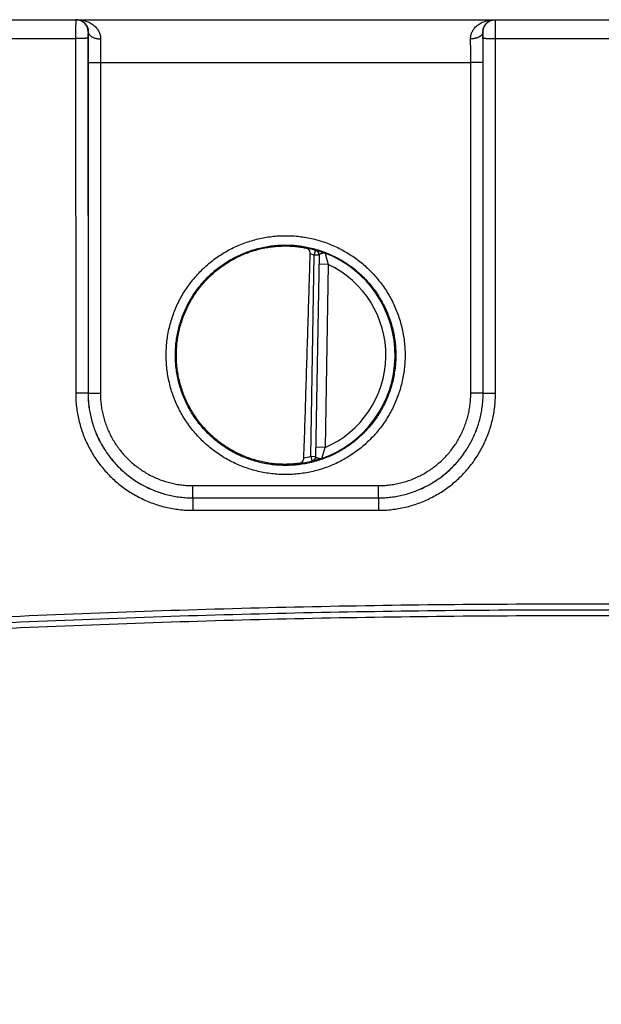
# Model space of a CAD drawing. Header units: inches. Extents: x 0 to 34, y 0 to 22.
# Tile 29 of 81: x 19.7 to 20.7, y 5.5 to 7.1. Entities that reach past the tile are written whole.
import ezdxf

# ---------------------------------------------------------------- set-up
doc = ezdxf.new("R2010")
doc.units = ezdxf.units.IN
doc.header["$LTSCALE"] = 1.87
doc.header["$MEASUREMENT"] = 0
doc.layers.get('0').update_dxf_attribs({"linetype": 'CONTINUOUS'})
doc.layers.add('DIMENSIONS', color=7, linetype='CONTINUOUS')
doc.styles.get("Standard").update_dxf_attribs({"font": 'txt', "width": 0.8})
doc.dimstyles.new('DIMSTYLE_1', dxfattribs={"dimtxt": 0.125, "dimasz": 0.18, "dimexe": 0.18, "dimexo": 0.0625, "dimgap": 0.09, "dimtad": 0, "dimtih": 1, "dimtoh": 1, "dimdec": 3, "dimzin": 4, "dimdsep": 46, "dimtxsty": 'STANDARD', "dimblk": '_FILLED', "dimblk1": '_FILLED', "dimblk2": '_FILLED', "dimcen": 0.09, "dimadec": 0, "dimazin": 0, "dimtp": 0.01, "dimtm": 0.01, "dimtfac": 1, "dimtdec": 3, "dimtofl": 0, "dimtmove": 0, "dimatfit": 3, "dimldrblk": '_FILLED', "dimfxl": 1, "dimtolj": 1, "dimtzin": 4, "dimarcsym": 0})

# ---------------------------------------------------------------- blocks, each defined once
blk = doc.blocks.new('_FILLED')
at = {"color": 0, "linetype": 'BYBLOCK'}
blk.add_solid([(0, 0), (-1, 0.1736), (-1, -0.1736)], dxfattribs=at)
blk = doc.blocks.new('*D4')
at = {"layer": 'DIMENSIONS', "color": 2, "linetype": 'CONTINUOUS'}
for p, q in [((13.8333, 6.3101), (13.8333, 3.9136)), ((24.6233, 4.7464), (24.6233, 3.9136)), ((13.8333, 4.0386), (17.1315, 4.0386)), ((24.6233, 4.0386), (18.7815, 4.0386))]:
    blk.add_line(p, q, dxfattribs=at)
at = {"layer": 'DIMENSIONS', "color": 2, "linetype": 'CONTINUOUS', "xscale": 0.18, "yscale": 0.18, "zscale": 0.18, "rotation": 180}
blk.add_blockref('_FILLED', (13.8333, 4.0386), dxfattribs=at)
at = {"layer": 'DIMENSIONS', "color": 2, "linetype": 'CONTINUOUS', "xscale": 0.18, "yscale": 0.18, "zscale": 0.18}
blk.add_blockref('_FILLED', (24.6233, 4.0386), dxfattribs=at)
at = {"layer": 'DIMENSIONS', "color": 2, "linetype": 'CONTINUOUS', "width": 0.8}
for s, p in [('10.790', (17.194, 3.9761)), ('[', (17.919, 3.9761)), ('274.07', (18.019, 3.9761)), (']', (18.619, 3.9761))]:
    blk.add_text(s, height=0.125, dxfattribs=at).set_placement(p)

msp = doc.modelspace()

# ---------------------------------------------------------------- linework, layer by layer
at = {"color": 7, "linetype": 'CONTINUOUS'}
for p, q in [((16.8503, 7.1066), (24.5643, 7.1066)), ((19.5608, 7.0764), (19.8098, 7.0764)), ((19.8098, 7.0764), (19.8099, 6.501)), ((19.8298, 7.0765), (19.8299, 6.5012)), ((19.8303, 7.0866), (19.83, 7.0866)), ((20.4706, 7.0866), (20.4703, 7.0866)), ((20.4707, 6.5012), (20.4708, 7.0765)), ((20.4907, 6.501), (20.4908, 7.0764)), ((20.4908, 7.0764), (20.7398, 7.0764)), ((19.8301, 7.0374), (19.83, 6.5013)), ((19.85, 7.0372), (20.4505, 7.0372)), ((19.85, 7.0372), (19.85, 6.5011)), ((20.4506, 6.5011), (20.4505, 7.0372)), ((20.4706, 6.5013), (20.4705, 7.0374)), ((20.1911, 6.3987), (20.1967, 6.725)), ((20.1967, 6.725), (20.1989, 6.7326)), ((20.2046, 6.7249), (20.1967, 6.725)), ((20.2046, 6.7252), (20.1989, 6.3982)), ((20.2194, 6.7098), (20.2044, 6.7101)), ((20.2194, 6.7098), (20.2142, 6.4131)), ((19.8299, 6.5012), (19.83, 6.5013)), ((20.4707, 6.5012), (20.4706, 6.5013)), ((20.2142, 6.4131), (20.1992, 6.4134)), ((20.1911, 6.3987), (20.1989, 6.3986)), ((20.1911, 6.3987), (20.193, 6.3911)), ((19.9999, 6.3511), (20.3007, 6.3511)), ((19.9999, 6.3313), (19.9999, 6.3511)), ((20.3007, 6.3313), (20.3007, 6.3511)), ((19.9999, 6.3313), (20.3007, 6.3313)), ((19.9999, 6.3313), (20.3007, 6.3313)), ((19.9999, 6.3313), (19.9999, 6.3111)), ((19.9999, 6.3313), (19.9999, 6.3313)), ((20.3007, 6.3313), (20.3007, 6.3313)), ((20.3007, 6.3313), (20.3007, 6.3111)), ((19.9999, 6.3111), (20.3007, 6.3111))]:
    msp.add_line(p, q, dxfattribs=at)
for radius, start, end in [(0.1768, 74.0306, 78.9352), (0.1689, 74.0306, 76.3334), (0.1776, 289.2016, 68.7984), (0.1626, 293.1447, 64.8553), (0.1768, 277.0061, 283.9694), (0.1689, 280.096, 283.9696)]:
    msp.add_arc((20.1503, 6.5626), radius, start, end, dxfattribs=at)
for points, knots in [([(19.81, 7.1066), (19.8099, 7.1066), (19.81, 7.1064), (19.8099, 7.1061), (19.8099, 7.1054), (19.8099, 7.1045), (19.8099, 7.1034), (19.8099, 7.102), (19.8099, 7.1004), (19.8099, 7.0986), (19.8098, 7.0967), (19.8098, 7.0945), (19.8098, 7.0922), (19.8098, 7.0898), (19.8098, 7.0872), (19.8098, 7.0846), (19.8098, 7.0819), (19.8098, 7.0791), (19.8098, 7.0773), (19.8098, 7.0764)], [0, 0, 0, 0, 0.004317, 0.017139, 0.038375, 0.067843, 0.105292, 0.150396, 0.202764, 0.26195, 0.327436, 0.398652, 0.474969, 0.555701, 0.640128, 0.727518, 0.817128, 0.908206, 1, 1, 1, 1]), ([(19.83, 7.0866), (19.83, 7.0873), (19.8299, 7.0886), (19.8296, 7.0905), (19.8291, 7.0924), (19.8285, 7.0943), (19.8276, 7.0961), (19.8266, 7.0978), (19.8255, 7.0993), (19.8241, 7.1008), (19.8227, 7.1021), (19.8211, 7.1033), (19.8194, 7.1043), (19.8176, 7.1051), (19.8158, 7.1058), (19.8139, 7.1063), (19.8119, 7.1066), (19.8106, 7.1066), (19.81, 7.1066)], [0, 0, 0, 0, 0.062504, 0.125008, 0.187511, 0.250015, 0.312517, 0.37502, 0.437521, 0.500022, 0.562522, 0.625021, 0.687519, 0.750016, 0.812513, 0.875009, 0.937504, 1, 1, 1, 1]), ([(19.8116, 7.1066), (19.8132, 7.1066), (19.8163, 7.1065), (19.8209, 7.1058), (19.8253, 7.1047), (19.8294, 7.1033), (19.8332, 7.1015), (19.8366, 7.0995), (19.8395, 7.0973), (19.8421, 7.0949), (19.8443, 7.0925), (19.846, 7.09), (19.8475, 7.0875), (19.8486, 7.0851), (19.8494, 7.0826), (19.85, 7.0802), (19.8503, 7.0779), (19.8503, 7.0763), (19.8503, 7.0755)], [0, 0, 0, 0, 0.085765, 0.170298, 0.252698, 0.331989, 0.407504, 0.478857, 0.545941, 0.608809, 0.667691, 0.722901, 0.77482, 0.823856, 0.870448, 0.915013, 0.958023, 1, 1, 1, 1]), ([(19.8116, 7.1066), (19.8127, 7.1066), (19.815, 7.1064), (19.8181, 7.1055), (19.821, 7.1041), (19.8236, 7.1023), (19.8256, 7.1002), (19.8273, 7.0979), (19.8285, 7.0956), (19.8294, 7.0933), (19.83, 7.091), (19.8303, 7.0888), (19.8303, 7.0873), (19.8303, 7.0866)], [0, 0, 0, 0, 0.109872, 0.218425, 0.324476, 0.426382, 0.522754, 0.613347, 0.698888, 0.780026, 0.857155, 0.930436, 1, 1, 1, 1]), ([(20.4503, 7.0755), (20.4502, 7.0763), (20.4503, 7.0779), (20.4506, 7.0802), (20.4511, 7.0826), (20.452, 7.0851), (20.4531, 7.0875), (20.4545, 7.09), (20.4563, 7.0925), (20.4585, 7.0949), (20.461, 7.0973), (20.464, 7.0995), (20.4674, 7.1015), (20.4712, 7.1033), (20.4753, 7.1047), (20.4797, 7.1058), (20.4843, 7.1065), (20.4874, 7.1066), (20.489, 7.1066)], [0, 0, 0, 0, 0.041977, 0.084987, 0.129552, 0.176144, 0.22518, 0.277099, 0.332308, 0.39119, 0.454059, 0.521143, 0.592496, 0.668011, 0.747302, 0.829702, 0.914235, 1, 1, 1, 1]), ([(20.4703, 7.0866), (20.4702, 7.0873), (20.4703, 7.0888), (20.4706, 7.091), (20.4712, 7.0933), (20.4721, 7.0956), (20.4733, 7.0979), (20.4749, 7.1002), (20.477, 7.1023), (20.4795, 7.1041), (20.4824, 7.1055), (20.4856, 7.1064), (20.4878, 7.1066), (20.489, 7.1066)], [0, 0, 0, 0, 0.069564, 0.142846, 0.219976, 0.301114, 0.386655, 0.477248, 0.57362, 0.675526, 0.781576, 0.890128, 1, 1, 1, 1]), ([(20.4706, 7.0866), (20.4706, 7.0873), (20.4707, 7.0886), (20.471, 7.0905), (20.4714, 7.0924), (20.4721, 7.0943), (20.4729, 7.0961), (20.4739, 7.0978), (20.4751, 7.0993), (20.4764, 7.1008), (20.4779, 7.1021), (20.4795, 7.1033), (20.4812, 7.1043), (20.4829, 7.1051), (20.4848, 7.1058), (20.4867, 7.1063), (20.4886, 7.1066), (20.4899, 7.1066), (20.4906, 7.1066)], [0, 0, 0, 0, 0.062504, 0.125008, 0.187511, 0.250015, 0.312517, 0.37502, 0.437521, 0.500022, 0.562522, 0.625021, 0.687519, 0.750016, 0.812513, 0.875009, 0.937504, 1, 1, 1, 1]), ([(20.4908, 7.0764), (20.4908, 7.0773), (20.4908, 7.0791), (20.4908, 7.0819), (20.4908, 7.0846), (20.4908, 7.0872), (20.4908, 7.0898), (20.4907, 7.0922), (20.4907, 7.0945), (20.4907, 7.0967), (20.4907, 7.0986), (20.4907, 7.1004), (20.4907, 7.102), (20.4907, 7.1034), (20.4907, 7.1045), (20.4906, 7.1054), (20.4907, 7.1061), (20.4906, 7.1064), (20.4906, 7.1066), (20.4906, 7.1066)], [0, 0, 0, 0, 0.091794, 0.182872, 0.272482, 0.359872, 0.444299, 0.525031, 0.601348, 0.672564, 0.73805, 0.797236, 0.849604, 0.894708, 0.932157, 0.961625, 0.982861, 0.995683, 1, 1, 1, 1]), ([(19.8298, 7.0765), (19.8298, 7.0765), (19.8296, 7.0765), (19.8293, 7.0765), (19.8288, 7.0765), (19.8281, 7.0765), (19.8273, 7.0765), (19.8263, 7.0764), (19.8251, 7.0764), (19.8238, 7.0764), (19.8223, 7.0764), (19.8208, 7.0764), (19.8191, 7.0764), (19.8173, 7.0764), (19.8155, 7.0764), (19.8136, 7.0764), (19.8117, 7.0764), (19.8104, 7.0764), (19.8098, 7.0764)], [0, 0, 0, 0, 0.006456, 0.022234, 0.047213, 0.081159, 0.123757, 0.174605, 0.233226, 0.299067, 0.371508, 0.449867, 0.533408, 0.621341, 0.712841, 0.807045, 0.903066, 1, 1, 1, 1]), ([(19.83, 7.0866), (19.8299, 7.0866), (19.83, 7.0865), (19.8299, 7.0863), (19.8299, 7.0859), (19.8299, 7.0854), (19.8299, 7.0848), (19.8299, 7.084), (19.8298, 7.0832), (19.8298, 7.0822), (19.8298, 7.0812), (19.8298, 7.0801), (19.8298, 7.0789), (19.8298, 7.0777), (19.8298, 7.0769), (19.8298, 7.0765)], [0, 0, 0, 0, 0.007439, 0.029171, 0.065257, 0.11511, 0.177816, 0.252592, 0.338381, 0.433801, 0.537413, 0.647848, 0.763221, 0.881343, 1, 1, 1, 1]), ([(19.8303, 7.0866), (19.8303, 7.085), (19.8303, 7.0817), (19.8302, 7.0766), (19.8302, 7.0713), (19.8301, 7.0659), (19.8301, 7.0603), (19.8301, 7.0547), (19.8301, 7.0489), (19.8301, 7.0432), (19.8301, 7.0393), (19.8301, 7.0374)], [0, 0, 0, 0, 0.099586, 0.203312, 0.310671, 0.421124, 0.534106, 0.649038, 0.765367, 0.882538, 1, 1, 1, 1]), ([(19.8303, 7.0866), (19.8303, 7.0863), (19.8304, 7.0855), (19.8307, 7.0845), (19.8312, 7.0834), (19.8319, 7.0824), (19.8328, 7.0814), (19.8338, 7.0805), (19.835, 7.0796), (19.8363, 7.0788), (19.8377, 7.0781), (19.8393, 7.0774), (19.841, 7.0769), (19.8427, 7.0764), (19.8446, 7.076), (19.8465, 7.0757), (19.8484, 7.0756), (19.8497, 7.0755), (19.8503, 7.0755)], [0, 0, 0, 0, 0.043756, 0.088601, 0.135326, 0.184566, 0.236777, 0.292237, 0.35107, 0.41326, 0.478679, 0.547101, 0.618223, 0.69168, 0.767055, 0.843892, 0.921708, 1, 1, 1, 1]), ([(19.8503, 7.0755), (19.8503, 7.0741), (19.8502, 7.0711), (19.8502, 7.0666), (19.8502, 7.062), (19.8501, 7.0572), (19.8501, 7.0523), (19.8501, 7.0473), (19.8501, 7.0423), (19.85, 7.0389), (19.85, 7.0372)], [0, 0, 0, 0, 0.112904, 0.230564, 0.352349, 0.47762, 0.605712, 0.735936, 0.867598, 1, 1, 1, 1]), ([(20.4703, 7.0866), (20.4702, 7.0863), (20.4702, 7.0855), (20.4698, 7.0845), (20.4693, 7.0834), (20.4687, 7.0824), (20.4678, 7.0814), (20.4668, 7.0805), (20.4656, 7.0796), (20.4643, 7.0788), (20.4628, 7.0781), (20.4613, 7.0774), (20.4596, 7.0769), (20.4578, 7.0764), (20.456, 7.076), (20.4541, 7.0757), (20.4522, 7.0756), (20.4509, 7.0755), (20.4503, 7.0755)], [0, 0, 0, 0, 0.043756, 0.088602, 0.135329, 0.18457, 0.236781, 0.292242, 0.351075, 0.413266, 0.478685, 0.547107, 0.618228, 0.691685, 0.767058, 0.843894, 0.921709, 1, 1, 1, 1]), ([(20.4505, 7.0372), (20.4505, 7.0389), (20.4505, 7.0423), (20.4505, 7.0473), (20.4505, 7.0523), (20.4505, 7.0572), (20.4504, 7.062), (20.4504, 7.0666), (20.4503, 7.0711), (20.4503, 7.0741), (20.4503, 7.0755)], [0, 0, 0, 0, 0.132398, 0.264055, 0.394278, 0.52237, 0.647643, 0.769432, 0.887096, 1, 1, 1, 1]), ([(20.4705, 7.0374), (20.4705, 7.0393), (20.4705, 7.0432), (20.4705, 7.0489), (20.4705, 7.0547), (20.4705, 7.0603), (20.4704, 7.0659), (20.4704, 7.0713), (20.4704, 7.0766), (20.4703, 7.0817), (20.4703, 7.085), (20.4703, 7.0866)], [0, 0, 0, 0, 0.117463, 0.234635, 0.350964, 0.465896, 0.578875, 0.689326, 0.796684, 0.90041, 1, 1, 1, 1]), ([(20.4708, 7.0765), (20.4708, 7.0769), (20.4708, 7.0777), (20.4708, 7.0789), (20.4708, 7.0801), (20.4708, 7.0812), (20.4707, 7.0822), (20.4707, 7.0832), (20.4707, 7.084), (20.4707, 7.0848), (20.4707, 7.0854), (20.4707, 7.0859), (20.4707, 7.0863), (20.4706, 7.0865), (20.4706, 7.0866), (20.4706, 7.0866)], [0, 0, 0, 0, 0.118657, 0.236779, 0.352152, 0.462587, 0.566199, 0.661619, 0.747409, 0.822184, 0.88489, 0.934743, 0.970829, 0.992561, 1, 1, 1, 1]), ([(20.4708, 7.0765), (20.4708, 7.0765), (20.471, 7.0765), (20.4713, 7.0765), (20.4718, 7.0765), (20.4725, 7.0765), (20.4733, 7.0765), (20.4743, 7.0764), (20.4755, 7.0764), (20.4768, 7.0764), (20.4782, 7.0764), (20.4798, 7.0764), (20.4815, 7.0764), (20.4832, 7.0764), (20.485, 7.0764), (20.4869, 7.0764), (20.4888, 7.0764), (20.4901, 7.0764), (20.4908, 7.0764)], [0, 0, 0, 0, 0.006456, 0.022234, 0.047213, 0.081159, 0.123757, 0.174605, 0.233226, 0.299067, 0.371508, 0.449867, 0.533408, 0.621341, 0.712841, 0.807045, 0.903066, 1, 1, 1, 1]), ([(19.8301, 7.0374), (19.8301, 7.0374), (19.8302, 7.0374), (19.8306, 7.0374), (19.8311, 7.0374), (19.8317, 7.0373), (19.8326, 7.0373), (19.8336, 7.0373), (19.8348, 7.0373), (19.8361, 7.0373), (19.8375, 7.0373), (19.8391, 7.0373), (19.8407, 7.0373), (19.8425, 7.0373), (19.8443, 7.0372), (19.8462, 7.0372), (19.8481, 7.0372), (19.8494, 7.0372), (19.85, 7.0372)], [0, 0, 0, 0, 0.006456, 0.022234, 0.047212, 0.081159, 0.123757, 0.174605, 0.233225, 0.299066, 0.371507, 0.449867, 0.533407, 0.621341, 0.712841, 0.807045, 0.903066, 1, 1, 1, 1]), ([(20.4705, 7.0374), (20.4705, 7.0374), (20.4703, 7.0374), (20.47, 7.0374), (20.4695, 7.0374), (20.4688, 7.0373), (20.468, 7.0373), (20.467, 7.0373), (20.4658, 7.0373), (20.4645, 7.0373), (20.4631, 7.0373), (20.4615, 7.0373), (20.4598, 7.0373), (20.4581, 7.0373), (20.4562, 7.0372), (20.4544, 7.0372), (20.4525, 7.0372), (20.4512, 7.0372), (20.4505, 7.0372)], [0, 0, 0, 0, 0.006456, 0.022234, 0.047212, 0.081159, 0.123757, 0.174605, 0.233225, 0.299066, 0.371507, 0.449867, 0.533407, 0.621341, 0.712841, 0.807045, 0.903066, 1, 1, 1, 1]), ([(20.1503, 6.369), (20.1465, 6.369), (20.139, 6.3692), (20.1278, 6.3702), (20.1166, 6.3719), (20.1056, 6.3741), (20.0947, 6.3771), (20.084, 6.3806), (20.0735, 6.3848), (20.0633, 6.3896), (20.0533, 6.3949), (20.0437, 6.4008), (20.0345, 6.4073), (20.0257, 6.4143), (20.0172, 6.4218), (20.0093, 6.4298), (20.0018, 6.4382), (19.9948, 6.447), (19.9883, 6.4563), (19.9824, 6.4659), (19.9771, 6.4758), (19.9723, 6.486), (19.9681, 6.4965), (19.9646, 6.5072), (19.9617, 6.5181), (19.9594, 6.5291), (19.9578, 6.5402), (19.9568, 6.5515), (19.9565, 6.5627), (19.9568, 6.574), (19.9578, 6.5852), (19.9594, 6.5964), (19.9617, 6.6074), (19.9646, 6.6183), (19.9682, 6.629), (19.9723, 6.6395), (19.9771, 6.6497), (19.9824, 6.6596), (19.9883, 6.6692), (19.9948, 6.6784), (20.0018, 6.6873), (20.0093, 6.6957), (20.0172, 6.7037), (20.0257, 6.7112), (20.0345, 6.7182), (20.0437, 6.7246), (20.0533, 6.7306), (20.0633, 6.7359), (20.0735, 6.7407), (20.084, 6.7448), (20.0947, 6.7484), (20.1056, 6.7513), (20.1166, 6.7536), (20.1278, 6.7552), (20.139, 6.7562), (20.1465, 6.7564), (20.1503, 6.7564)], [0, 0, 0, 0, 0.018507, 0.037041, 0.055581, 0.074114, 0.092644, 0.111175, 0.129704, 0.148231, 0.166756, 0.185279, 0.2038, 0.222319, 0.240836, 0.259352, 0.277867, 0.29638, 0.314892, 0.333404, 0.351915, 0.370426, 0.388938, 0.407449, 0.42596, 0.444471, 0.462983, 0.481494, 0.500005, 0.518516, 0.537028, 0.555539, 0.57405, 0.592562, 0.611073, 0.629584, 0.648095, 0.666606, 0.685118, 0.70363, 0.722143, 0.740657, 0.759172, 0.777689, 0.796208, 0.814728, 0.833251, 0.851775, 0.870301, 0.88883, 0.907361, 0.92589, 0.944422, 0.962963, 0.981495, 1, 1, 1, 1]), ([(20.1503, 6.7564), (20.154, 6.7564), (20.1616, 6.7562), (20.1728, 6.7552), (20.184, 6.7536), (20.195, 6.7513), (20.2059, 6.7484), (20.2166, 6.7448), (20.2271, 6.7407), (20.2373, 6.7359), (20.2472, 6.7306), (20.2568, 6.7246), (20.2661, 6.7182), (20.2749, 6.7112), (20.2833, 6.7037), (20.2913, 6.6957), (20.2988, 6.6873), (20.3058, 6.6784), (20.3122, 6.6692), (20.3182, 6.6596), (20.3235, 6.6497), (20.3283, 6.6395), (20.3324, 6.629), (20.336, 6.6183), (20.3389, 6.6074), (20.3412, 6.5964), (20.3428, 6.5852), (20.3438, 6.574), (20.3441, 6.5627), (20.3438, 6.5515), (20.3428, 6.5402), (20.3412, 6.5291), (20.3389, 6.518), (20.336, 6.5072), (20.3324, 6.4965), (20.3283, 6.486), (20.3235, 6.4758), (20.3182, 6.4659), (20.3122, 6.4563), (20.3058, 6.447), (20.2988, 6.4382), (20.2913, 6.4298), (20.2833, 6.4218), (20.2749, 6.4143), (20.2661, 6.4073), (20.2568, 6.4008), (20.2472, 6.3949), (20.2373, 6.3896), (20.2271, 6.3848), (20.2166, 6.3806), (20.2059, 6.3771), (20.195, 6.3741), (20.184, 6.3719), (20.1728, 6.3702), (20.1616, 6.3692), (20.154, 6.369), (20.1503, 6.369)], [0, 0, 0, 0, 0.018507, 0.037041, 0.055581, 0.074114, 0.092644, 0.111175, 0.129704, 0.148231, 0.166756, 0.185279, 0.2038, 0.222319, 0.240836, 0.259352, 0.277866, 0.296379, 0.314892, 0.333403, 0.351915, 0.370426, 0.388937, 0.407448, 0.425959, 0.444471, 0.462982, 0.481493, 0.500005, 0.518516, 0.537027, 0.555539, 0.57405, 0.592561, 0.611072, 0.629583, 0.648094, 0.666606, 0.685117, 0.70363, 0.722143, 0.740657, 0.759172, 0.777689, 0.796207, 0.814728, 0.83325, 0.851774, 0.870301, 0.88883, 0.90736, 0.92589, 0.944422, 0.962963, 0.981495, 1, 1, 1, 1]), ([(20.1503, 6.3839), (20.1468, 6.3839), (20.1397, 6.3841), (20.1291, 6.385), (20.1187, 6.3866), (20.1083, 6.3888), (20.0981, 6.3916), (20.088, 6.395), (20.0782, 6.399), (20.0686, 6.4035), (20.0594, 6.4086), (20.0504, 6.4143), (20.0418, 6.4205), (20.0336, 6.4271), (20.0257, 6.4343), (20.0184, 6.4419), (20.0114, 6.4499), (20.005, 6.4584), (19.9991, 6.4671), (19.9937, 6.4763), (19.9889, 6.4857), (19.9846, 6.4954), (19.9809, 6.5053), (19.9778, 6.5155), (19.9753, 6.5258), (19.9734, 6.5362), (19.9722, 6.5467), (19.9716, 6.5573), (19.9716, 6.5679), (19.9722, 6.5785), (19.9734, 6.589), (19.9753, 6.5994), (19.9778, 6.6097), (19.9809, 6.6199), (19.9846, 6.6298), (19.9889, 6.6395), (19.9937, 6.6489), (19.9991, 6.6581), (20.005, 6.6668), (20.0114, 6.6753), (20.0184, 6.6833), (20.0257, 6.6909), (20.0336, 6.6981), (20.0418, 6.7047), (20.0504, 6.7109), (20.0594, 6.7166), (20.0686, 6.7217), (20.0782, 6.7262), (20.088, 6.7302), (20.0981, 6.7336), (20.1083, 6.7364), (20.1187, 6.7386), (20.1291, 6.7402), (20.1397, 6.7411), (20.1468, 6.7413), (20.1503, 6.7413)], [0, 0, 0, 0, 0.018867, 0.037735, 0.056602, 0.07547, 0.094337, 0.113204, 0.132072, 0.150939, 0.169807, 0.188675, 0.207542, 0.22641, 0.245278, 0.264146, 0.283014, 0.301883, 0.320751, 0.339619, 0.358487, 0.377356, 0.396224, 0.415092, 0.433961, 0.452829, 0.471697, 0.490566, 0.509434, 0.528303, 0.547171, 0.566039, 0.584908, 0.603776, 0.622644, 0.641513, 0.660381, 0.679249, 0.698117, 0.716986, 0.735854, 0.754722, 0.77359, 0.792458, 0.811325, 0.830193, 0.849061, 0.867928, 0.886796, 0.905663, 0.92453, 0.943398, 0.962265, 0.981133, 1, 1, 1, 1]), ([(20.1208, 6.388), (20.1173, 6.3886), (20.1104, 6.39), (20.1003, 6.3926), (20.0903, 6.3959), (20.0806, 6.3997), (20.071, 6.4041), (20.0618, 6.4091), (20.0529, 6.4146), (20.0443, 6.4206), (20.0361, 6.4271), (20.0283, 6.4341), (20.0209, 6.4416), (20.0139, 6.4495), (20.0075, 6.4577), (20.0015, 6.4664), (19.9961, 6.4753), (19.9912, 6.4846), (19.9868, 6.4942), (19.9831, 6.5039), (19.9799, 6.5139), (19.9773, 6.5241), (19.9753, 6.5344), (19.9739, 6.5448), (19.9732, 6.5553), (19.9731, 6.5658), (19.9736, 6.5763), (19.9747, 6.5867), (19.9764, 6.597), (19.9787, 6.6073), (19.9817, 6.6173), (19.9852, 6.6272), (19.9893, 6.6369), (19.994, 6.6463), (19.9992, 6.6554), (20.005, 6.6641), (20.0112, 6.6726), (20.018, 6.6806), (20.0252, 6.6882), (20.0328, 6.6954), (20.0409, 6.7021), (20.0493, 6.7084), (20.0581, 6.7141), (20.0672, 6.7193), (20.0766, 6.7239), (20.0863, 6.728), (20.0962, 6.7315), (20.1063, 6.7344), (20.1165, 6.7367), (20.1234, 6.7378), (20.1269, 6.7383)], [0, 0, 0, 0, 0.020827, 0.041669, 0.062491, 0.083323, 0.104164, 0.124984, 0.145822, 0.166661, 0.187481, 0.208322, 0.229158, 0.24998, 0.270824, 0.291657, 0.312483, 0.333328, 0.354156, 0.374987, 0.395832, 0.416657, 0.437494, 0.458338, 0.47916, 0.500001, 0.520842, 0.541665, 0.562508, 0.583346, 0.60417, 0.625015, 0.645846, 0.666674, 0.687519, 0.708345, 0.729178, 0.750021, 0.770843, 0.791679, 0.81252, 0.83334, 0.854179, 0.875016, 0.895836, 0.916677, 0.937509, 0.958331, 0.979173, 1, 1, 1, 1]), ([(20.1269, 6.7383), (20.1284, 6.7385), (20.1316, 6.7389), (20.1363, 6.7393), (20.141, 6.7396), (20.1457, 6.7397), (20.1488, 6.7398), (20.1503, 6.7398)], [0, 0, 0, 0, 0.20388, 0.40596, 0.60617, 0.804217, 1, 1, 1, 1]), ([(20.1503, 6.7413), (20.1538, 6.7413), (20.1609, 6.7411), (20.1714, 6.7402), (20.1819, 6.7386), (20.1923, 6.7364), (20.2025, 6.7336), (20.2125, 6.7302), (20.2224, 6.7262), (20.2319, 6.7217), (20.2412, 6.7166), (20.2502, 6.7109), (20.2588, 6.7047), (20.267, 6.6981), (20.2748, 6.6909), (20.2822, 6.6833), (20.2891, 6.6753), (20.2956, 6.6668), (20.3015, 6.6581), (20.3069, 6.6489), (20.3117, 6.6395), (20.316, 6.6298), (20.3197, 6.6199), (20.3228, 6.6097), (20.3253, 6.5994), (20.3271, 6.589), (20.3284, 6.5785), (20.329, 6.5679), (20.329, 6.5573), (20.3284, 6.5467), (20.3271, 6.5362), (20.3253, 6.5258), (20.3228, 6.5155), (20.3197, 6.5053), (20.316, 6.4954), (20.3117, 6.4857), (20.3069, 6.4763), (20.3015, 6.4671), (20.2956, 6.4584), (20.2891, 6.4499), (20.2822, 6.4419), (20.2748, 6.4343), (20.267, 6.4271), (20.2588, 6.4205), (20.2502, 6.4143), (20.2412, 6.4086), (20.2319, 6.4035), (20.2224, 6.399), (20.2125, 6.395), (20.2025, 6.3916), (20.1923, 6.3888), (20.1819, 6.3866), (20.1714, 6.385), (20.1609, 6.3841), (20.1538, 6.3839), (20.1503, 6.3839)], [0, 0, 0, 0, 0.018867, 0.037735, 0.056602, 0.07547, 0.094337, 0.113204, 0.132072, 0.150939, 0.169807, 0.188675, 0.207542, 0.22641, 0.245278, 0.264146, 0.283014, 0.301883, 0.320751, 0.339619, 0.358487, 0.377356, 0.396224, 0.415092, 0.433961, 0.452829, 0.471697, 0.490566, 0.509434, 0.528303, 0.547171, 0.566039, 0.584908, 0.603776, 0.622644, 0.641513, 0.660381, 0.679249, 0.698117, 0.716986, 0.735854, 0.754722, 0.77359, 0.792458, 0.811325, 0.830193, 0.849061, 0.867928, 0.886796, 0.905663, 0.92453, 0.943398, 0.962265, 0.981133, 1, 1, 1, 1]), ([(20.1503, 6.7398), (20.1518, 6.7398), (20.1549, 6.7397), (20.1595, 6.7395), (20.164, 6.7392), (20.1683, 6.7387), (20.1726, 6.7382), (20.1766, 6.7376), (20.1805, 6.7369), (20.183, 6.7364), (20.1842, 6.7361)], [0, 0, 0, 0, 0.136261, 0.270378, 0.401878, 0.530284, 0.655038, 0.775419, 0.890651, 1, 1, 1, 1]), ([(20.1799, 6.3964), (20.1811, 6.432), (20.1834, 6.5044), (20.1868, 6.6145), (20.1891, 6.689), (20.1902, 6.7267)], [0, 0, 0, 0, 0.32385, 0.657103, 1, 1, 1, 1]), ([(20.1902, 6.7267), (20.1902, 6.727), (20.1902, 6.7277), (20.1901, 6.7286), (20.1899, 6.7296), (20.1897, 6.7305), (20.1894, 6.7315), (20.1889, 6.7324), (20.1884, 6.7333), (20.1878, 6.7341), (20.187, 6.7348), (20.1862, 6.7354), (20.1852, 6.7358), (20.1846, 6.736), (20.1842, 6.7361)], [0, 0, 0, 0, 0.07602, 0.154835, 0.235471, 0.318027, 0.401615, 0.485936, 0.570766, 0.655561, 0.740675, 0.825874, 0.912092, 1, 1, 1, 1]), ([(20.1989, 6.7329), (20.1989, 6.733), (20.1991, 6.7329), (20.1994, 6.7329), (20.2, 6.7328), (20.2007, 6.7326), (20.2017, 6.7323), (20.203, 6.732), (20.2044, 6.7316), (20.206, 6.7311), (20.2079, 6.7305), (20.2099, 6.7298), (20.2122, 6.729), (20.2137, 6.7285), (20.2145, 6.7282)], [0, 0, 0, 0, 0.006632, 0.026839, 0.061188, 0.109818, 0.172879, 0.250285, 0.341586, 0.446623, 0.565457, 0.697733, 0.84283, 1, 1, 1, 1]), ([(20.2046, 6.7252), (20.2046, 6.7255), (20.2046, 6.7262), (20.2045, 6.7271), (20.2042, 6.728), (20.2038, 6.7289), (20.2034, 6.7297), (20.2028, 6.7304), (20.2022, 6.7311), (20.2014, 6.7317), (20.2007, 6.7322), (20.1998, 6.7326), (20.1992, 6.7328), (20.1989, 6.7329)], [0, 0, 0, 0, 0.0909, 0.181804, 0.272708, 0.363614, 0.454522, 0.545431, 0.636341, 0.727254, 0.818168, 0.909084, 1, 1, 1, 1]), ([(20.1989, 6.7326), (20.1989, 6.7326), (20.1989, 6.7327), (20.1989, 6.7328), (20.1989, 6.7329), (20.1989, 6.7329)], [0, 0, 0, 0, 0.333446, 0.666738, 1, 1, 1, 1]), ([(20.2046, 6.7252), (20.2046, 6.7254), (20.2046, 6.7259), (20.2045, 6.7267), (20.2042, 6.7276), (20.2038, 6.7285), (20.2034, 6.7293), (20.2028, 6.7301), (20.2022, 6.7307), (20.2014, 6.7313), (20.2006, 6.7319), (20.1998, 6.7323), (20.1992, 6.7325), (20.1989, 6.7326)], [0, 0, 0, 0, 0.058034, 0.152224, 0.246415, 0.340607, 0.434801, 0.528997, 0.623194, 0.717393, 0.811594, 0.905796, 1, 1, 1, 1]), ([(20.2046, 6.7252), (20.2046, 6.7254), (20.2047, 6.7258), (20.2052, 6.7263), (20.2059, 6.7268), (20.2069, 6.7273), (20.2081, 6.7277), (20.2094, 6.7281), (20.2108, 6.7284), (20.2121, 6.7285), (20.2134, 6.7285), (20.2141, 6.7283), (20.2145, 6.7282)], [0, 0, 0, 0, 0.045566, 0.102473, 0.182124, 0.28799, 0.408648, 0.533639, 0.659826, 0.781908, 0.894846, 1, 1, 1, 1]), ([(20.2145, 6.7282), (20.2145, 6.7281), (20.2145, 6.728), (20.2146, 6.7278), (20.2147, 6.7274), (20.2148, 6.7268), (20.215, 6.7261), (20.2152, 6.7252), (20.2155, 6.7241), (20.2158, 6.7229), (20.2161, 6.7215), (20.2165, 6.7199), (20.217, 6.7182), (20.2175, 6.7163), (20.2181, 6.7143), (20.2187, 6.7121), (20.2191, 6.7106), (20.2194, 6.7098)], [0, 0, 0, 0, 0.005597, 0.019376, 0.041433, 0.071917, 0.111012, 0.158915, 0.215839, 0.281974, 0.357439, 0.44233, 0.536649, 0.640253, 0.752657, 0.872943, 1, 1, 1, 1]), ([(19.8299, 6.5012), (19.8298, 6.5012), (19.8297, 6.5012), (19.8294, 6.5012), (19.8289, 6.5012), (19.8282, 6.5011), (19.8274, 6.5011), (19.8263, 6.5011), (19.8252, 6.5011), (19.8239, 6.5011), (19.8224, 6.5011), (19.8209, 6.5011), (19.8192, 6.501), (19.8174, 6.501), (19.8156, 6.501), (19.8137, 6.501), (19.8118, 6.501), (19.8105, 6.501), (19.8099, 6.501)], [0, 0, 0, 0, 0.006456, 0.022234, 0.047212, 0.081158, 0.123756, 0.174604, 0.233223, 0.299064, 0.371505, 0.449864, 0.533404, 0.621339, 0.712839, 0.807043, 0.903065, 1, 1, 1, 1]), ([(19.8099, 6.501), (19.8099, 6.4974), (19.8101, 6.49), (19.8111, 6.479), (19.8127, 6.4681), (19.8149, 6.4573), (19.8178, 6.4466), (19.8212, 6.4361), (19.8253, 6.4258), (19.83, 6.4158), (19.8352, 6.406), (19.841, 6.3966), (19.8474, 6.3876), (19.8543, 6.3789), (19.8616, 6.3706), (19.8694, 6.3628), (19.8777, 6.3554), (19.8864, 6.3486), (19.8954, 6.3422), (19.9049, 6.3364), (19.9146, 6.3312), (19.9246, 6.3265), (19.9349, 6.3224), (19.9454, 6.3189), (19.9561, 6.3161), (19.967, 6.3139), (19.9779, 6.3123), (19.9889, 6.3113), (19.9962, 6.3111), (19.9999, 6.3111)], [0, 0, 0, 0, 0.03683, 0.073784, 0.11082, 0.147901, 0.184986, 0.222047, 0.25909, 0.296134, 0.333188, 0.370249, 0.40731, 0.444367, 0.481423, 0.518478, 0.555535, 0.592595, 0.62966, 0.666726, 0.703785, 0.740835, 0.777886, 0.814957, 0.852054, 0.889146, 0.926195, 0.96316, 1, 1, 1, 1]), ([(19.8299, 6.5012), (19.8299, 6.4978), (19.8301, 6.4909), (19.831, 6.4807), (19.8326, 6.4705), (19.8347, 6.4605), (19.8375, 6.4506), (19.8408, 6.4409), (19.8448, 6.4314), (19.8493, 6.4222), (19.8543, 6.4132), (19.8599, 6.4046), (19.866, 6.3963), (19.8726, 6.3884), (19.8796, 6.381), (19.8871, 6.3739), (19.895, 6.3674), (19.9032, 6.3613), (19.9119, 6.3557), (19.9208, 6.3506), (19.93, 6.3461), (19.9395, 6.3422), (19.9492, 6.3389), (19.9591, 6.3361), (19.9692, 6.3339), (19.9794, 6.3324), (19.9896, 6.3315), (19.9965, 6.3313), (19.9999, 6.3313)], [0, 0, 0, 0, 0.038481, 0.076963, 0.115442, 0.153917, 0.192387, 0.230852, 0.26931, 0.307759, 0.3462, 0.384633, 0.423061, 0.461485, 0.499909, 0.538336, 0.576768, 0.615206, 0.653653, 0.692109, 0.730575, 0.769049, 0.807531, 0.846018, 0.88451, 0.923006, 0.961505, 1, 1, 1, 1]), ([(19.83, 6.5013), (19.83, 6.4979), (19.8302, 6.491), (19.8311, 6.4808), (19.8327, 6.4706), (19.8348, 6.4606), (19.8376, 6.4507), (19.8409, 6.4409), (19.8449, 6.4314), (19.8494, 6.4222), (19.8544, 6.4133), (19.86, 6.4046), (19.8661, 6.3964), (19.8726, 6.3885), (19.8797, 6.381), (19.8871, 6.374), (19.895, 6.3674), (19.9033, 6.3613), (19.9119, 6.3557), (19.9209, 6.3507), (19.9301, 6.3462), (19.9396, 6.3423), (19.9493, 6.3389), (19.9592, 6.3361), (19.9692, 6.334), (19.9794, 6.3324), (19.9896, 6.3315), (19.9965, 6.3313), (19.9999, 6.3313)], [0, 0, 0, 0, 0.038497, 0.076994, 0.115483, 0.153964, 0.192439, 0.230911, 0.26938, 0.307841, 0.346291, 0.384729, 0.423159, 0.461586, 0.500013, 0.538441, 0.576871, 0.615305, 0.653747, 0.692198, 0.73066, 0.769127, 0.807596, 0.846067, 0.884543, 0.923025, 0.961514, 1, 1, 1, 1]), ([(19.83, 6.5013), (19.83, 6.5013), (19.8302, 6.5013), (19.8305, 6.5012), (19.831, 6.5012), (19.8316, 6.5012), (19.8325, 6.5012), (19.8335, 6.5012), (19.8347, 6.5012), (19.836, 6.5012), (19.8374, 6.5012), (19.839, 6.5011), (19.8407, 6.5011), (19.8424, 6.5011), (19.8442, 6.5011), (19.8461, 6.5011), (19.848, 6.5011), (19.8493, 6.5011), (19.85, 6.5011)], [0, 0, 0, 0, 0.006456, 0.022234, 0.047212, 0.081159, 0.123757, 0.174605, 0.233225, 0.299066, 0.371507, 0.449867, 0.533407, 0.621341, 0.712841, 0.807045, 0.903066, 1, 1, 1, 1]), ([(19.85, 6.5011), (19.85, 6.4981), (19.8501, 6.4921), (19.851, 6.4831), (19.8523, 6.4742), (19.8542, 6.4653), (19.8566, 6.4565), (19.8596, 6.448), (19.8631, 6.4396), (19.867, 6.4314), (19.8715, 6.4235), (19.8764, 6.4159), (19.8818, 6.4086), (19.8876, 6.4016), (19.8938, 6.395), (19.9004, 6.3888), (19.9074, 6.3829), (19.9147, 6.3776), (19.9223, 6.3726), (19.9302, 6.3682), (19.9384, 6.3642), (19.9468, 6.3607), (19.9554, 6.3578), (19.9641, 6.3554), (19.973, 6.3535), (19.9819, 6.3521), (19.9909, 6.3513), (19.9969, 6.3511), (19.9999, 6.3511)], [0, 0, 0, 0, 0.038145, 0.076458, 0.11489, 0.153398, 0.19194, 0.230477, 0.268989, 0.307488, 0.345992, 0.384508, 0.423028, 0.461543, 0.500051, 0.538558, 0.57707, 0.615585, 0.654095, 0.692591, 0.73108, 0.769581, 0.808109, 0.846642, 0.885141, 0.923564, 0.961867, 1, 1, 1, 1]), ([(20.3007, 6.3313), (20.3041, 6.3313), (20.3109, 6.3315), (20.3212, 6.3324), (20.3313, 6.334), (20.3414, 6.3361), (20.3513, 6.3389), (20.361, 6.3422), (20.3705, 6.3462), (20.3797, 6.3507), (20.3887, 6.3557), (20.3973, 6.3613), (20.4055, 6.3674), (20.4134, 6.374), (20.4209, 6.381), (20.4279, 6.3885), (20.4345, 6.3964), (20.4406, 6.4046), (20.4462, 6.4133), (20.4512, 6.4222), (20.4557, 6.4314), (20.4596, 6.4409), (20.463, 6.4506), (20.4658, 6.4605), (20.4679, 6.4706), (20.4695, 6.4808), (20.4704, 6.491), (20.4706, 6.4979), (20.4706, 6.5013)], [0, 0, 0, 0, 0.038485, 0.07697, 0.115448, 0.153918, 0.192383, 0.230846, 0.269306, 0.30776, 0.346204, 0.384637, 0.423064, 0.461488, 0.499915, 0.538344, 0.576776, 0.615213, 0.65366, 0.692118, 0.730586, 0.769062, 0.80754, 0.846021, 0.884507, 0.923001, 0.961502, 1, 1, 1, 1]), ([(20.3007, 6.3313), (20.3041, 6.3313), (20.311, 6.3315), (20.3212, 6.3324), (20.3314, 6.3339), (20.3414, 6.3361), (20.3513, 6.3389), (20.361, 6.3422), (20.3705, 6.3461), (20.3798, 6.3506), (20.3887, 6.3557), (20.3973, 6.3613), (20.4056, 6.3673), (20.4135, 6.3739), (20.421, 6.381), (20.428, 6.3884), (20.4346, 6.3963), (20.4407, 6.4046), (20.4462, 6.4132), (20.4513, 6.4221), (20.4558, 6.4314), (20.4597, 6.4409), (20.4631, 6.4506), (20.4658, 6.4605), (20.468, 6.4705), (20.4695, 6.4807), (20.4705, 6.4909), (20.4707, 6.4978), (20.4707, 6.5012)], [0, 0, 0, 0, 0.038494, 0.076989, 0.115481, 0.153967, 0.192448, 0.230923, 0.26939, 0.307847, 0.346295, 0.384733, 0.423165, 0.461592, 0.500017, 0.538443, 0.576872, 0.615307, 0.653749, 0.692198, 0.730656, 0.769121, 0.807593, 0.846069, 0.884549, 0.923032, 0.961518, 1, 1, 1, 1]), ([(20.3007, 6.3511), (20.3036, 6.3511), (20.3096, 6.3513), (20.3186, 6.3521), (20.3276, 6.3535), (20.3365, 6.3554), (20.3452, 6.3578), (20.3538, 6.3607), (20.3622, 6.3642), (20.3703, 6.3682), (20.3782, 6.3726), (20.3859, 6.3776), (20.3932, 6.3829), (20.4001, 6.3888), (20.4068, 6.395), (20.413, 6.4016), (20.4188, 6.4086), (20.4242, 6.4159), (20.4291, 6.4235), (20.4335, 6.4314), (20.4375, 6.4396), (20.441, 6.448), (20.4439, 6.4565), (20.4464, 6.4653), (20.4483, 6.4742), (20.4496, 6.4831), (20.4504, 6.4921), (20.4506, 6.4981), (20.4506, 6.5011)], [0, 0, 0, 0, 0.038132, 0.076432, 0.114851, 0.153346, 0.191876, 0.230402, 0.268902, 0.307392, 0.345888, 0.384398, 0.422914, 0.461426, 0.499933, 0.538441, 0.576955, 0.615476, 0.653992, 0.692495, 0.730993, 0.769505, 0.808045, 0.846591, 0.885102, 0.923538, 0.961854, 1, 1, 1, 1]), ([(20.3007, 6.3111), (20.3043, 6.3111), (20.3117, 6.3113), (20.3227, 6.3123), (20.3336, 6.3139), (20.3445, 6.3161), (20.3552, 6.3189), (20.3657, 6.3224), (20.3759, 6.3265), (20.386, 6.3312), (20.3957, 6.3364), (20.4051, 6.3422), (20.4142, 6.3486), (20.4229, 6.3554), (20.4311, 6.3628), (20.439, 6.3706), (20.4463, 6.3789), (20.4532, 6.3875), (20.4595, 6.3966), (20.4653, 6.406), (20.4706, 6.4158), (20.4753, 6.4258), (20.4793, 6.4361), (20.4828, 6.4466), (20.4857, 6.4573), (20.4879, 6.4681), (20.4895, 6.479), (20.4905, 6.49), (20.4907, 6.4974), (20.4907, 6.501)], [0, 0, 0, 0, 0.036839, 0.073803, 0.110849, 0.147939, 0.185034, 0.222103, 0.259155, 0.296205, 0.333265, 0.370331, 0.407396, 0.444456, 0.481513, 0.518568, 0.555624, 0.592682, 0.629743, 0.666804, 0.703858, 0.7409, 0.777944, 0.815006, 0.852093, 0.889176, 0.926214, 0.96317, 1, 1, 1, 1]), ([(20.4706, 6.5013), (20.4706, 6.5013), (20.4704, 6.5013), (20.4701, 6.5012), (20.4696, 6.5012), (20.4689, 6.5012), (20.4681, 6.5012), (20.4671, 6.5012), (20.4659, 6.5012), (20.4646, 6.5012), (20.4631, 6.5012), (20.4616, 6.5011), (20.4599, 6.5011), (20.4582, 6.5011), (20.4563, 6.5011), (20.4545, 6.5011), (20.4525, 6.5011), (20.4513, 6.5011), (20.4506, 6.5011)], [0, 0, 0, 0, 0.006456, 0.022234, 0.047212, 0.081159, 0.123757, 0.174605, 0.233225, 0.299066, 0.371507, 0.449867, 0.533407, 0.621341, 0.712841, 0.807045, 0.903066, 1, 1, 1, 1]), ([(20.4707, 6.5012), (20.4707, 6.5012), (20.4709, 6.5012), (20.4712, 6.5012), (20.4717, 6.5012), (20.4724, 6.5011), (20.4732, 6.5011), (20.4742, 6.5011), (20.4754, 6.5011), (20.4767, 6.5011), (20.4782, 6.5011), (20.4797, 6.5011), (20.4814, 6.501), (20.4831, 6.501), (20.485, 6.501), (20.4868, 6.501), (20.4888, 6.501), (20.49, 6.501), (20.4907, 6.501)], [0, 0, 0, 0, 0.006456, 0.022234, 0.047212, 0.081158, 0.123756, 0.174603, 0.233223, 0.299064, 0.371504, 0.449864, 0.533404, 0.621338, 0.712839, 0.807043, 0.903065, 1, 1, 1, 1]), ([(20.2142, 6.4131), (20.2139, 6.4124), (20.2134, 6.4109), (20.2127, 6.4087), (20.2121, 6.4067), (20.2115, 6.4048), (20.211, 6.4031), (20.2105, 6.4015), (20.2101, 6.4002), (20.2098, 6.399), (20.2095, 6.3979), (20.2093, 6.397), (20.2091, 6.3963), (20.2089, 6.3958), (20.2088, 6.3954), (20.2087, 6.3951), (20.2087, 6.395), (20.2087, 6.3949)], [0, 0, 0, 0, 0.127058, 0.247344, 0.359747, 0.463351, 0.557669, 0.642559, 0.718025, 0.784159, 0.841083, 0.888986, 0.928081, 0.958565, 0.980623, 0.994402, 1, 1, 1, 1]), ([(20.1503, 6.3856), (20.1487, 6.3856), (20.1455, 6.3857), (20.1406, 6.3858), (20.1357, 6.3861), (20.1308, 6.3866), (20.1258, 6.3872), (20.1224, 6.3877), (20.1208, 6.388)], [0, 0, 0, 0, 0.161259, 0.325006, 0.491001, 0.658983, 0.828722, 1, 1, 1, 1]), ([(20.1718, 6.3872), (20.1705, 6.387), (20.1678, 6.3867), (20.1636, 6.3862), (20.1593, 6.3859), (20.1548, 6.3857), (20.1518, 6.3857), (20.1503, 6.3856)], [0, 0, 0, 0, 0.187197, 0.381742, 0.58275, 0.78913, 1, 1, 1, 1]), ([(20.1718, 6.3872), (20.1723, 6.3873), (20.1732, 6.3874), (20.1744, 6.3879), (20.1755, 6.3885), (20.1765, 6.3892), (20.1773, 6.39), (20.178, 6.3909), (20.1786, 6.3918), (20.1791, 6.3927), (20.1794, 6.3936), (20.1797, 6.3946), (20.1798, 6.3955), (20.1799, 6.3961), (20.1799, 6.3964)], [0, 0, 0, 0, 0.103505, 0.202075, 0.296368, 0.387038, 0.474086, 0.558115, 0.638877, 0.716961, 0.792091, 0.864148, 0.933645, 1, 1, 1, 1]), ([(20.1989, 6.3982), (20.1989, 6.3979), (20.1989, 6.3973), (20.1987, 6.3964), (20.1984, 6.3955), (20.198, 6.3946), (20.1975, 6.3938), (20.1969, 6.3931), (20.1962, 6.3924), (20.1955, 6.3919), (20.1947, 6.3914), (20.1938, 6.391), (20.1932, 6.3908), (20.1929, 6.3907)], [0, 0, 0, 0, 0.090905, 0.181808, 0.272712, 0.363617, 0.454524, 0.545432, 0.636343, 0.727255, 0.818169, 0.909084, 1, 1, 1, 1]), ([(20.2087, 6.3949), (20.2079, 6.3947), (20.2063, 6.3942), (20.2041, 6.3935), (20.202, 6.3929), (20.2001, 6.3923), (20.1985, 6.3919), (20.197, 6.3915), (20.1958, 6.3912), (20.1948, 6.391), (20.194, 6.3909), (20.1934, 6.3908), (20.1932, 6.3907), (20.1929, 6.3907), (20.1929, 6.3907)], [0, 0, 0, 0, 0.157139, 0.302223, 0.434502, 0.553344, 0.658389, 0.749693, 0.827102, 0.890168, 0.938801, 0.973154, 0.993365, 1, 1, 1, 1]), ([(20.1929, 6.3907), (20.1929, 6.3908), (20.1929, 6.3909), (20.193, 6.391), (20.193, 6.3911), (20.193, 6.3911)], [0, 0, 0, 0, 0.333262, 0.666554, 1, 1, 1, 1]), ([(20.1989, 6.3982), (20.1989, 6.3981), (20.1988, 6.3975), (20.1987, 6.3967), (20.1984, 6.3958), (20.198, 6.395), (20.1975, 6.3942), (20.1969, 6.3935), (20.1962, 6.3928), (20.1955, 6.3922), (20.1947, 6.3917), (20.1938, 6.3914), (20.1933, 6.3912), (20.193, 6.3911)], [0, 0, 0, 0, 0.058607, 0.153212, 0.247702, 0.342143, 0.436649, 0.53139, 0.626167, 0.720458, 0.814029, 0.907031, 1, 1, 1, 1]), ([(20.2087, 6.3949), (20.2083, 6.3948), (20.2075, 6.3947), (20.2063, 6.3947), (20.2049, 6.3949), (20.2036, 6.3952), (20.2023, 6.3956), (20.2011, 6.3961), (20.2001, 6.3966), (20.1994, 6.3972), (20.199, 6.3977), (20.1989, 6.3981), (20.1989, 6.3982)], [0, 0, 0, 0, 0.104956, 0.219155, 0.342962, 0.470154, 0.594553, 0.713867, 0.818686, 0.89794, 0.954581, 1, 1, 1, 1]), ([(24.1541, 5.8436), (24.0787, 5.8572), (23.9277, 5.8833), (23.7008, 5.92), (23.4735, 5.9541), (23.2459, 5.9856), (23.0178, 6.0145), (22.7895, 6.0407), (22.5609, 6.0644), (22.332, 6.0854), (22.1029, 6.1038), (21.8736, 6.1196), (21.6441, 6.1327), (21.4145, 6.1432), (21.1848, 6.1511), (20.955, 6.1564), (20.7252, 6.159), (20.4954, 6.159), (20.2655, 6.1564), (20.0357, 6.1511), (19.806, 6.1432), (19.5764, 6.1327), (19.347, 6.1196), (19.1177, 6.1038), (18.8886, 6.0854), (18.6597, 6.0644), (18.4311, 6.0407), (18.2027, 6.0145), (17.9747, 5.9856), (17.747, 5.9541), (17.5197, 5.92), (17.2928, 5.8833), (17.1419, 5.8572), (17.0665, 5.8436)], [0, 0, 0, 0, 0.032257, 0.064515, 0.096774, 0.129032, 0.161291, 0.193549, 0.225806, 0.258064, 0.290322, 0.32258, 0.354838, 0.387096, 0.419354, 0.451612, 0.483871, 0.51613, 0.548388, 0.580647, 0.612905, 0.645163, 0.677421, 0.709679, 0.741937, 0.774194, 0.806452, 0.83871, 0.870968, 0.903227, 0.935485, 0.967743, 1, 1, 1, 1]), ([(24.1524, 5.8341), (24.077, 5.8476), (23.9261, 5.8738), (23.6993, 5.9105), (23.4721, 5.9445), (23.2446, 5.976), (23.0166, 6.0049), (22.7884, 6.0311), (22.5599, 6.0547), (22.3311, 6.0758), (22.1022, 6.0941), (21.873, 6.1099), (21.6436, 6.1231), (21.4141, 6.1336), (21.1845, 6.1415), (20.9549, 6.1467), (20.7252, 6.1494), (20.4954, 6.1494), (20.2657, 6.1467), (20.036, 6.1415), (19.8064, 6.1336), (19.577, 6.1231), (19.3476, 6.1099), (19.1184, 6.0941), (18.8894, 6.0758), (18.6607, 6.0547), (18.4322, 6.0311), (18.2039, 6.0049), (17.976, 5.976), (17.7485, 5.9445), (17.5213, 5.9105), (17.2945, 5.8738), (17.1436, 5.8476), (17.0682, 5.8341)], [0, 0, 0, 0, 0.032259, 0.064518, 0.096777, 0.129036, 0.161294, 0.193551, 0.225809, 0.258066, 0.290324, 0.322582, 0.354839, 0.387097, 0.419355, 0.451613, 0.483871, 0.516129, 0.548387, 0.580645, 0.612903, 0.645161, 0.677419, 0.709676, 0.741934, 0.774191, 0.806449, 0.838706, 0.870964, 0.903223, 0.935482, 0.967741, 1, 1, 1, 1]), ([(17.0697, 5.8255), (17.145, 5.839), (17.2958, 5.8652), (17.5225, 5.9018), (17.7496, 5.9359), (17.977, 5.9673), (18.2048, 5.9962), (18.433, 6.0224), (18.6614, 6.0461), (18.8901, 6.0671), (19.119, 6.0854), (19.3481, 6.1012), (19.5773, 6.1144), (19.8067, 6.1249), (20.0362, 6.1328), (20.2658, 6.138), (20.4955, 6.1406), (20.7251, 6.1406), (20.9547, 6.138), (21.1843, 6.1328), (21.4138, 6.1249), (21.6432, 6.1144), (21.8725, 6.1012), (22.1016, 6.0854), (22.3305, 6.0671), (22.5592, 6.0461), (22.7876, 6.0224), (23.0157, 5.9962), (23.2436, 5.9673), (23.471, 5.9359), (23.6981, 5.9018), (23.9247, 5.8652), (24.0755, 5.839), (24.1508, 5.8255)], [0, 0, 0, 0, 0.032248, 0.0645, 0.096755, 0.129012, 0.161271, 0.193531, 0.22579, 0.25805, 0.290309, 0.322568, 0.354827, 0.387088, 0.419348, 0.451609, 0.48387, 0.516131, 0.548391, 0.580652, 0.612913, 0.645173, 0.677432, 0.709692, 0.741951, 0.77421, 0.806469, 0.838729, 0.870988, 0.903245, 0.9355, 0.967752, 1, 1, 1, 1])]:
    msp.add_open_spline(points, degree=3, knots=knots, dxfattribs=at)
for points in [[(20.2046, 6.7249), (20.2046, 6.725), (20.2046, 6.7251), (20.2046, 6.7252)], [(20.1989, 6.3986), (20.1989, 6.3985), (20.1989, 6.3984), (20.1989, 6.3982)]]:
    msp.add_open_spline(points, degree=3, dxfattribs=at)

# ---------------------------------------------------------------- dimensions: what is measured, and where the dimension line sits
at = {"layer": 'DIMENSIONS', "color": 2, "linetype": 'CONTINUOUS'}
dim = msp.add_linear_dim(base=(24.6233, 4.0386), p1=(13.8333, 6.3101), p2=(24.6233, 4.7464), dimstyle='DIMSTYLE_1', dxfattribs=at)
dim.commit()
dim.dimension.update_dxf_attribs({"geometry": '*D4', "text_midpoint": (17.9565, 4.0386), "dimtype": 160})

doc.saveas('drawing.dxf')
